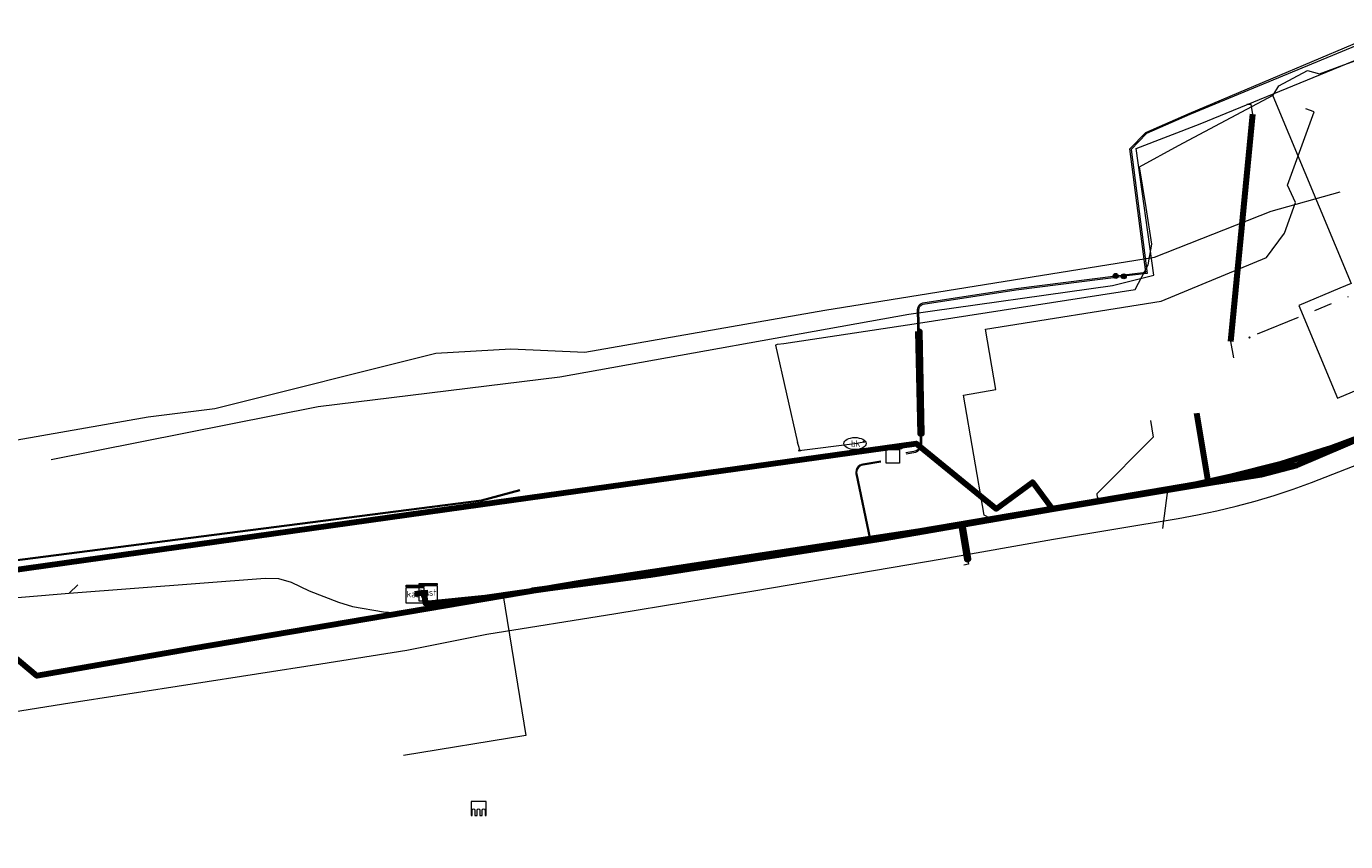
# Model space of a CAD drawing. Header units: metres. Extents: x 102998 to 103836, y 418192 to 419740.
# Tile 12 of 25: x 103130 to 103279, y 419420 to 419512. Entities that reach past the tile are written whole.
import ezdxf
from ezdxf.enums import TextEntityAlignment as Align
from ezdxf.lldxf.tags import DXFTag

# ---------------------------------------------------------------- set-up
doc = ezdxf.new("R2010")
doc.units = ezdxf.units.M
doc.linetypes.add('RI-OVERIG', pattern=[17, 5, -2, 2, -2, 0, -2, 2, -2])
for name, color, linetype, lineweight in [('B-WE-KL-DATA_COAXKABEL_7_ZIGGO BV-G', 90, 'KL-DATA-N', 18), ('B-WE-KL-DATA_HULPSTUK_KPN BV-S @ 0.5', 90, 'Continuous', 25), ('B-WE-KL-DATA_HULPSTUK_ZIGGO BV-S @ 0.5', 90, 'Continuous', 25), ('B-WE-KL-DATA_KABELBED_KPN BV-G', 90, 'Continuous', 100), ('B-WE-KL-DATA_KABELBED_ZIGGO BV-G', 90, 'Continuous', 100), ('B-WE-KL-ET_LS_400 V_STEDIN NETBEHEER BV-G', 190, 'KL-LS-N', 18), ('B-WE-KL-ET_LS_HULPSTUK_STEDIN NETBEHEER BV-S @ 0.5', 190, 'Continuous', 25), ('B-WE-KL-ET_LS_MANTELBUIS_POLYETHYLEEN PE_160_STEDIN NETBEHEER BV-G', 190, 'Continuous', 100), ('B-WE-KL-ET_LS_MANTELBUIS_STEDIN NETBEHEER BV-G', 190, 'Continuous', 100), ('B-WE-KL-ET_MS_13 KV_STEDIN NETBEHEER BV-G', 130, 'KL-MS-N', 18), ('B-WE-KL-ET_MS_6 KV_STEDIN NETBEHEER BV-G', 130, 'KL-MS-N', 18), ('B-WE-KL-ET_MS_HULPSTUK_STEDIN NETBEHEER BV-S @ 0.5', 130, 'Continuous', 25), ('B-WE-KL-ET_MS_MANTELBUIS_POLYETHYLEEN PE_160_STEDIN NETBEHEER BV-G', 130, 'Continuous', 100), ('B-WE-KL-ET_MS_MANTELBUIS_STEDIN NETBEHEER BV-G', 130, 'Continuous', 100), ('B-WE-KL-GAS_LD_MANTELBUIS_STEDIN NETBEHEER BV-G', 50, 'Continuous', 100), ('B-WE-KL-GAS_LD_POLYETHYLEEN PE_32_0.1 BAR_STEDIN NETBEHEER BV-G', 50, 'KL-GAS-LD-N', 18), ('B-WE-KL-GAS_LD_POLYVINYLCHLORIDE PVC_110_0.1 BAR_STEDIN NETBEHEER BV-G', 50, 'KL-GAS-LD-N', 18), ('B-WE-KL-GAS_LD_POLYVINYLCHLORIDE PVC_63_0.1 BAR_STEDIN NETBEHEER BV-G', 50, 'KL-GAS-LD-N', 18), ('B-WE-KL-OVERIG_HULPSTUK_STADSBEHEER GEMEENTE DORDRECHT-S @ 0.5', 8, 'Continuous', 25), ('B-WE-KL-WATER_EVIDES INFRA-S @ 0.5', 170, 'Continuous', 25), ('B-WE-KL-WATER_HULPSTUK_EVIDES INFRA-S @ 0.5', 170, 'Continuous', 25), ('B-WE-KL-WATER_POLYETHEEN_50_EVIDES INFRA-G', 170, 'KL-WATER-N', 18), ('B-WE-KL-WATER_POLYVINYLCHLORIDE PVC_110_EVIDES INFRA-G', 170, 'KL-WATER-N', 18), ('B-WE-KW-KUNSTWERK_SLUIS_WATERSCHAP HOLLANDSE DELTA-S @ 0.5', 170, 'Continuous', 25), ('B-WE-RI-DRUK_HIGH DENSITY POLYETHYLENE HDPE_63_STADSBEHEER GEMEENTE DORDRECHT-G', 210, 'RI-PERS', 18), ('B-WE-RI-VRIJVERVAL_POLYVINYLCHLORIDE PVC_STADSBEHEER GEMEENTE DORDRECHT-G', 210, 'RI-OVERIG', 18), ('V-WE-KL-WATER_POLYVINYLCHLORIDE PVC_110_EVIDES INFRA-G', 170, 'KL-WATER-V', 35)]:
    doc.layers.add(name, color=color, linetype=linetype, lineweight=lineweight)
doc.styles.add('NLCS-ISO', font='NLCS-ISO.ttf')
doc.styles.get("Standard").update_dxf_attribs({"font": 'arial.ttf'})
tags = doc.linetypes.add('KL-DATA-N', pattern='A,4,-1,[101,NLCS.SHX,S=0.5,R=0,X=0,Y=0],-1,4,-1,["D",Standard,S=1,R=0,X=-0.25,Y=-0.5],-1.5', length=12.5).pattern_tags.tags
tags[18] = DXFTag(74, 10)
tags = doc.linetypes.add('KL-GAS-LD-N', pattern='A,4,-1,[69,NLCS.SHX,S=0.5,R=0,X=0,Y=0],-1,4,-1,["L",Standard,S=1,R=0,X=0.25,Y=-0.5],-2', length=13).pattern_tags.tags
tags[18] = DXFTag(74, 10)
tags = doc.linetypes.add('KL-LS-N', pattern='A,4,-1,[103,NLCS.SHX,S=0.75,R=0,X=0,Y=0],-1,4,-1,["L",Standard,S=1,R=0,X=0,Y=-0.5],-2', length=13).pattern_tags.tags
tags[18] = DXFTag(74, 10)
tags = doc.linetypes.add('KL-MS-N', pattern='A,4,-1,[103,NLCS.SHX,S=0.75,R=0,X=0,Y=0],-1,4,-1,["M",Standard,S=1,R=0,X=0,Y=-0.5],-2', length=13).pattern_tags.tags
tags[18] = DXFTag(74, 10)
doc.linetypes.add('KL-WATER-N', pattern='A,7,-0.5,[168,NLCS.SHX,S=0.75,R=0,X=0.75,Y=0],-2', length=9.5)
doc.linetypes.add('KL-WATER-V', pattern='A,3.5,[24,NLCS.SHX,S=0.5,R=0,X=0,Y=0],3.5,-0.5,[168,NLCS.SHX,S=0.75,R=0,X=0.75,Y=0],-2', length=9.5)
tags = doc.linetypes.add('RI-PERS', pattern='A,7,-2,["P",Standard,S=1.8,R=0,X=-0.5,Y=-0.9],-2,7,-2,[102,NLCS.SHX,S=1,R=180,X=0,Y=0],-2', length=22).pattern_tags.tags
tags[6] = DXFTag(74, 10)

# ---------------------------------------------------------------- blocks, each defined once
blk = doc.blocks.new('SKL-WTB_HULP_MOF-SO')
at = {"linetype": 'ByBlock', "lineweight": 18}
h = blk.add_hatch(color=0, dxfattribs=at)
h.dxf.hatch_style = 1
h.paths.add_polyline_path([(-0.5625, 0, 1), (0.5625, 0, 1)])
at = {"color": 0, "linetype": 'ByBlock', "lineweight": 18}
blk.add_circle((0, 0), 0.5625, dxfattribs=at)
at = {"color": 0, "linetype": 'ByBlock', "lineweight": 18, "style": 'NLCS-ISO', "flags": 1}
for tag, p in [('TYPE', (1.5, 0)), ('OMSCHRIJVING', (1.5, -3)), ('LABEL', (1.5, -1.5))]:
    blk.add_attdef(tag, p, '', height=1, dxfattribs=at)
blk = doc.blocks.new('SKL-WTB_HULP_TECHNISCH GEBOUW-SO')
at = {"color": 0, "linetype": 'ByBlock', "lineweight": 18}
for points in [[(-2, 1.5), (0, 2), (2, 1.5), (2, 1.18), (-2, 1.18)], [(-1.5, 1.02), (1.5, 1.02), (1.5, -2), (-1.5, -2)]]:
    blk.add_lwpolyline(points, close=True, dxfattribs=at)
at = {"color": 0, "linetype": 'ByBlock', "lineweight": 18, "style": 'NLCS-ISO', "flags": 1}
for tag, p in [('TYPE', (2.5, 0)), ('OMSCHRIJVING', (2.5, -3)), ('LABEL', (2.5, -1.5))]:
    blk.add_attdef(tag, p, '', height=1, dxfattribs=at)
blk = doc.blocks.new('SKL-WTB_HULP_KAST-SO')
at = {"color": 0, "linetype": 'ByBlock', "lineweight": 18}
for points in [[(-2, 2), (2, 2), (2, 1.68), (-2, 1.68)], [(-2, 1.52), (2, 1.52), (2, -2), (-2, -2)]]:
    blk.add_lwpolyline(points, close=True, dxfattribs=at)
at = {"color": 0, "linetype": 'ByBlock', "lineweight": 18, "style": 'NLCS-ISO'}
blk.add_text('kast', height=1.5, dxfattribs=at).set_placement((0, 0), align=Align.MIDDLE_CENTER)
at = {"color": 0, "linetype": 'ByBlock', "lineweight": 18, "style": 'NLCS-ISO', "flags": 1}
for tag, p in [('TYPE', (2.5, 0)), ('OMSCHRIJVING', (2.5, -3)), ('LABEL', (2.5, -1.5))]:
    blk.add_attdef(tag, p, '', height=1, dxfattribs=at)
blk = doc.blocks.new('SKL-WTB_HULP_OVERIG-SO')
at = {"color": 0, "linetype": 'ByBlock', "lineweight": 18}
for points in [[(-0.14, 0.14), (0.14, -0.14)], [(0.14, 0.14), (-0.14, -0.14)]]:
    blk.add_lwpolyline(points, dxfattribs=at)
at = {"color": 0, "linetype": 'ByBlock', "lineweight": 18, "style": 'NLCS-ISO', "flags": 1}
for tag, p in [('TYPE', (1.5, 0)), ('OMSCHRIJVING', (1.5, -3)), ('LABEL', (1.5, -1.5))]:
    blk.add_attdef(tag, p, '', height=1, dxfattribs=at)
blk = doc.blocks.new('SKW-SLUIS-SO')
at = {"color": 0, "linetype": 'ByBlock', "lineweight": 18}
blk.add_lwpolyline([(0.31, -1.55), (0.82, -1.55), (0.82, -0.35, -1), (1.45, -0.35), (1.45, -1.55), (1.7, -1.55), (1.7, 1.55), (-1.7, 1.55), (-1.7, -1.55), (-1.45, -1.55), (-1.45, -0.35, -1), (-0.82, -0.35), (-0.82, -1.55), (-0.32, -1.55), (-0.32, -0.35, -1), (0.31, -0.35)], format="xyb", close=True, dxfattribs=at)
blk = doc.blocks.new('SKL-WATER_BRANDKRAAN_BRANDPUT-SO')
at = {"color": 0, "linetype": 'ByBlock', "lineweight": 18}
blk.add_ellipse((0, 0), major_axis=(2.5, 0), ratio=0.54, dxfattribs=at)
at = {"color": 0, "linetype": 'ByBlock', "lineweight": 18, "style": 'NLCS-ISO'}
blk.add_text('bk', height=1.5, dxfattribs=at).set_placement((0.16, 0), align=Align.MIDDLE_CENTER)

msp = doc.modelspace()

# ---------------------------------------------------------------- linework, layer by layer
at = {"layer": 'B-WE-KL-DATA_COAXKABEL_7_ZIGGO BV-G', "flags": 128}
msp.add_lwpolyline([(103263.285, 419460.674), (103269.285, 419461.67), (103273.315, 419462.703), (103281.504, 419466.222), (103302.587, 419474.78), (103313.221, 419478.872), (103312.105, 419481.379)], dxfattribs=at)
at = {"layer": 'B-WE-KL-DATA_KABELBED_KPN BV-G', "flags": 128}
for points in [[(103285.898, 419468), (103282.652, 419466.709), (103276.91, 419464.562), (103271.471, 419462.852), (103265.944, 419461.449), (103262.052, 419460.567), (103245.719, 419457.797), (103245.718, 419457.797)], [(103094.921, 419446.551), (103097.797, 419446.598), (103179.304, 419458.01), (103230.349, 419465.168), (103239.394, 419457.781), (103243.49, 419460.794), (103245.719, 419457.797), (103245.719, 419457.797)], [(103245.718, 419457.797), (103241.019, 419457), (103230.586, 419455.231), (103192.477, 419449.454), (103148.805, 419442.049), (103131.149, 419438.954), (103122.195, 419446.473), (103116.938, 419437.005), (103071.763, 419429.812), (103066.344, 419435.719), (103063.028, 419428.193), (103036.734, 419423.964), (103010.793, 419421.527), (103000.37, 419420.269)]]:
    msp.add_lwpolyline(points, dxfattribs=at)
at = {"layer": 'B-WE-KL-DATA_KABELBED_ZIGGO BV-G', "flags": 128}
for points in [[(103261.971, 419468.588), (103263.285, 419460.674)], [(103263.285, 419460.674), (103269.285, 419461.67), (103273.315, 419462.703), (103281.504, 419466.222), (103287.158, 419468.517)], [(103245.891, 419457.785), (103263.285, 419460.674)], [(103174.813, 419448.307), (103174.991, 419447.117), (103181.746, 419447.806), (103189.016, 419448.869), (103200.397, 419450.354), (103226.605, 419454.449), (103245.891, 419457.785)], [(103174.813, 419448.307), (103173.822, 419448.173)], [(103174.813, 419448.307), (103175.308, 419448.375)]]:
    msp.add_lwpolyline(points, dxfattribs=at)
at = {"layer": 'B-WE-KL-ET_LS_400 V_STEDIN NETBEHEER BV-G', "flags": 128}
for points in [[(103603.261, 419598.837), (103578.6, 419588.808), (103551.017, 419577.849), (103529.582, 419568.651), (103510.374, 419560.995), (103465.949, 419542.414), (103453.587, 419537.027), (103447.097, 419534.387), (103440.69, 419531.772), (103413.803, 419520.654), (103400.063, 419515.218), (103391.869, 419511.816), (103369.506, 419502.52), (103359.473, 419498.381), (103352.484, 419495.446), (103302.499, 419474.671), (103292.18, 419470.605), (103281.957, 419466.412), (103279.43, 419465.492), (103269.47, 419462.104), (103258.756, 419460.15), (103236.7, 419456.341), (103227.173, 419454.7)], [(103238.762, 419456.699), (103238.045, 419457.082), (103235.701, 419470.606), (103239.346, 419471.238), (103238.176, 419478.076), (103258.004, 419481.227), (103269.894, 419486.153), (103271.908, 419488.881), (103273.164, 419492.361), (103272.262, 419494.281), (103275.254, 419502.572), (103274.309, 419502.899)], [(103256.783, 419467.747), (103257.087, 419465.872), (103250.728, 419459.481), (103250.792, 419459.086), (103251.432, 419458.886)], [(103226.372, 419463.175), (103224.346, 419462.838), (103224.18, 419462.794), (103224.013, 419462.715), (103223.824, 419462.567), (103223.684, 419462.385), (103223.587, 419462.164), (103223.547, 419461.903), (103223.56, 419461.733), (103225.098, 419454.372), (103223.617, 419454.138)], [(103226.388, 419463.077), (103224.364, 419462.74), (103224.146, 419462.673), (103223.984, 419462.574), (103223.896, 419462.497), (103223.77, 419462.335), (103223.719, 419462.235), (103223.658, 419462.032), (103223.647, 419461.903), (103223.66, 419461.747), (103225.201, 419454.388), (103227.173, 419454.7)], [(103258.756, 419460.15), (103258.16, 419455.58)], [(103236.7, 419456.341), (103236.715, 419456.242), (103235.517, 419456.035), (103236.27, 419451.547), (103235.72, 419451.45)], [(103182.342, 419447.858), (103188.473, 419448.795), (103202.317, 419450.807), (103223.617, 419454.138)], [(103206.352, 419451.336), (103202.333, 419450.708), (103202.317, 419450.807)], [(103212.59, 419452.55), (103212.659, 419452.423)], [(103094.598, 419444.872), (103096.093, 419444.991), (103098.085, 419445.188), (103134.826, 419448.269), (103156.906, 419449.973), (103158.435, 419449.942), (103159.837, 419449.512), (103161.888, 419448.553), (103165.197, 419447.274), (103166.781, 419446.784), (103170.285, 419446.166), (103171.431, 419446.105), (103175.871, 419446.818)], [(103135.777, 419449.243), (103134.826, 419448.269)], [(103185.153, 419448.289), (103185.156, 419448.269), (103183.78, 419448), (103186.34, 419432.22), (103172.52, 419429.97)], [(103187.056, 419448.833), (103186.61, 419448.7)], [(103188.473, 419448.795), (103188.434, 419449.046), (103187.056, 419448.833)], [(103182.342, 419447.858), (103176.069, 419446.849)]]:
    msp.add_lwpolyline(points, dxfattribs=at)
at = {"layer": 'B-WE-KL-ET_LS_MANTELBUIS_POLYETHYLEEN PE_160_STEDIN NETBEHEER BV-G', "flags": 128}
msp.add_lwpolyline([(103230.56, 419477.788), (103230.81, 419466.268), (103231.01, 419466.272), (103230.76, 419477.792), (103230.56, 419477.788)], dxfattribs=at)
at = {"layer": 'B-WE-KL-ET_LS_MANTELBUIS_STEDIN NETBEHEER BV-G', "flags": 128}
msp.add_lwpolyline([(103235.467, 419455.728), (103236.076, 419452.094), (103236.274, 419452.128), (103235.665, 419455.762), (103235.467, 419455.728)], dxfattribs=at)
at = {"layer": 'B-WE-KL-ET_MS_13 KV_STEDIN NETBEHEER BV-G', "flags": 128}
for points in [[(103252.868, 419484.064), (103256.265, 419484.48), (103254.448, 419498.381), (103256.266, 419500.237), (103261.171, 419502.389), (103284.284, 419512.155), (103416.068, 419566.271), (103621.057, 419650.12), (103621.32, 419652.825)], [(103621.529, 419652.908), (103621.244, 419649.981), (103456.935, 419582.771), (103316.941, 419525.349), (103261.227, 419502.25), (103256.353, 419500.111), (103254.606, 419498.328), (103256.433, 419484.35), (103253.785, 419484.02)], [(103229.21, 419464.146), (103230.114, 419464.297), (103230.261, 419464.328), (103230.352, 419464.366), (103230.545, 419464.493), (103230.72, 419464.692), (103230.81, 419464.874), (103230.861, 419465.08), (103230.525, 419480.276), (103230.536, 419480.419), (103230.606, 419480.627), (103230.667, 419480.726), (103230.821, 419480.881), (103230.917, 419480.941), (103231.116, 419481.011), (103241.609, 419482.654), (103252.868, 419484.064)], [(103229.234, 419463.998), (103230.307, 419464.184), (103230.533, 419464.297), (103230.715, 419464.448), (103230.846, 419464.612), (103230.952, 419464.822), (103231.011, 419465.068), (103230.675, 419480.272), (103230.684, 419480.393), (103230.74, 419480.557), (103230.789, 419480.636), (103230.911, 419480.759), (103230.987, 419480.807), (103231.144, 419480.863), (103241.631, 419482.506), (103253.785, 419484.02)]]:
    msp.add_lwpolyline(points, dxfattribs=at)
at = {"layer": 'B-WE-KL-ET_MS_6 KV_STEDIN NETBEHEER BV-G', "flags": 128}
msp.add_lwpolyline([(103097.964, 419430.032), (103099.111, 419430.194), (103134.169, 419435.816), (103163.204, 419440.306), (103172.892, 419441.874), (103181.915, 419443.678), (103196.462, 419445.978), (103212.031, 419448.552), (103233.277, 419452.174), (103245.844, 419454.368), (103259.904, 419456.72), (103262.103, 419457.121), (103264.289, 419457.581), (103266.461, 419458.101), (103268.618, 419458.68), (103270.757, 419459.318), (103272.876, 419460.014), (103274.975, 419460.767), (103311.277, 419474.925), (103329.772, 419482.937), (103390.278, 419508.48), (103392.628, 419509.388), (103437.408, 419527.294), (103466.994, 419539.498), (103501.681, 419553.546), (103535.198, 419567.386), (103551.328, 419574.13), (103566.786, 419580.268), (103596.065, 419591.806), (103611.746, 419597.739), (103622.305, 419602.021), (103620.801, 419605.973), (103625.609, 419607.804)], dxfattribs=at)
at = {"layer": 'B-WE-KL-ET_MS_MANTELBUIS_POLYETHYLEEN PE_160_STEDIN NETBEHEER BV-G', "flags": 128}
msp.add_lwpolyline([(103230.56, 419477.788), (103230.81, 419466.268), (103231.01, 419466.272), (103230.76, 419477.792), (103230.56, 419477.788)], dxfattribs=at)
at = {"layer": 'B-WE-KL-ET_MS_MANTELBUIS_STEDIN NETBEHEER BV-G', "flags": 128}
msp.add_lwpolyline([(103235.467, 419455.728), (103236.076, 419452.094), (103236.274, 419452.128), (103235.665, 419455.762), (103235.467, 419455.728)], dxfattribs=at)
at = {"layer": 'B-WE-KL-GAS_LD_MANTELBUIS_STEDIN NETBEHEER BV-G', "flags": 128}
msp.add_lwpolyline([(103265.874, 419476.681), (103268.339, 419502.319)], dxfattribs=at)
at = {"layer": 'B-WE-KL-GAS_LD_POLYETHYLEEN PE_32_0.1 BAR_STEDIN NETBEHEER BV-G', "flags": 128}
for points in [[(103266.198, 419474.808), (103265.874, 419476.681), (103268.339, 419502.319), (103268.155, 419503.378), (103267.658, 419503.385)], [(103278.15, 419482.671), (103273.537, 419480.743), (103277.901, 419470.295), (103283.161, 419472.492)]]:
    msp.add_lwpolyline(points, dxfattribs=at)
at = {"layer": 'B-WE-KL-GAS_LD_POLYVINYLCHLORIDE PVC_110_0.1 BAR_STEDIN NETBEHEER BV-G', "flags": 128}
for points in [[(103255.656, 419483.774), (103257.185, 419484.159), (103255.19, 419498.444), (103262.395, 419501.224), (103281.182, 419508.938)], [(103132.795, 419463.366), (103162.91, 419469.335), (103190.145, 419472.676), (103229.548, 419479.744), (103252.521, 419482.986), (103255.656, 419483.774)]]:
    msp.add_lwpolyline(points, dxfattribs=at)
at = {"layer": 'B-WE-KL-GAS_LD_POLYVINYLCHLORIDE PVC_63_0.1 BAR_STEDIN NETBEHEER BV-G', "flags": 128}
msp.add_lwpolyline([(103270.708, 419504.637), (103270.6, 419504.376), (103279.442, 419483.211), (103278.15, 419482.671)], dxfattribs=at)
at = {"layer": 'B-WE-KL-WATER_POLYETHEEN_50_EVIDES INFRA-G', "flags": 128}
for points in [[(103214.479, 419476.269), (103214.721, 419476.356), (103215.413, 419476.449), (103230.616, 419478.73), (103255.073, 419482.535), (103256.52, 419485.327), (103256.951, 419487.633), (103256.31, 419491.778), (103255.541, 419496.378), (103259.963, 419498.773), (103270.63, 419504.457), (103271.281, 419505.488), (103274.507, 419507.241), (103275.877, 419506.837), (103278.615, 419507.863), (103280.061, 419508.384)], [(103214.479, 419476.269), (103216.981, 419465.27)], [(103217.245, 419464.387), (103217.172, 419464.706), (103216.981, 419465.27)]]:
    msp.add_lwpolyline(points, dxfattribs=at)
at = {"layer": 'B-WE-KL-WATER_POLYVINYLCHLORIDE PVC_110_EVIDES INFRA-G', "flags": 128}
msp.add_lwpolyline([(103217.166, 419464.376), (103223.457, 419465.163), (103224.453, 419465.351)], dxfattribs=at)
at = {"layer": 'B-WE-RI-DRUK_HIGH DENSITY POLYETHYLENE HDPE_63_STADSBEHEER GEMEENTE DORDRECHT-G', "flags": 128}
msp.add_lwpolyline([(103094.59, 419456.867), (103100.175, 419457.122), (103119.694, 419463.946), (103143.729, 419468.185), (103151.254, 419469.126), (103176.18, 419475.362), (103184.646, 419475.833), (103192.994, 419475.48), (103220.075, 419480.191), (103257.23, 419486.191), (103270.399, 419491.368), (103278.186, 419493.532)], dxfattribs=at)
at = {"layer": 'B-WE-RI-VRIJVERVAL_POLYVINYLCHLORIDE PVC_STADSBEHEER GEMEENTE DORDRECHT-G', "flags": 128}
msp.add_lwpolyline([(103268.876, 419477.519), (103282.081, 419482.944)], dxfattribs=at)
at = {"layer": 'V-WE-KL-WATER_POLYVINYLCHLORIDE PVC_110_EVIDES INFRA-G', "flags": 128}
msp.add_lwpolyline([(103087.243, 419446.753), (103088.113, 419446.776), (103123.666, 419451.331), (103142.973, 419453.799), (103181.336, 419458.719), (103185.661, 419459.91)], dxfattribs=at)

# ---------------------------------------------------------------- block references
at = {"layer": 'B-WE-KL-DATA_HULPSTUK_KPN BV-S @ 0.5', "xscale": 0.5, "yscale": 0.5, "zscale": 0.5}
for p in [(103245.718, 419457.797), (103245.718, 419457.797), (103245.719, 419457.797)]:
    msp.add_blockref('SKL-WTB_HULP_OVERIG-SO', p, dxfattribs=at)
at = {"layer": 'B-WE-KL-DATA_HULPSTUK_ZIGGO BV-S @ 0.5', "xscale": 0.5, "yscale": 0.5, "zscale": 0.5}
for p in [(103173.822, 419448.173), (103175.308, 419448.375)]:
    msp.add_blockref('SKL-WTB_HULP_KAST-SO', p, dxfattribs=at)
at = {"layer": 'B-WE-KL-ET_LS_HULPSTUK_STEDIN NETBEHEER BV-S @ 0.5', "xscale": 0.5, "yscale": 0.5, "zscale": 0.5}
for p in [(103223.617, 419454.138), (103227.173, 419454.7), (103176.069, 419446.849), (103182.342, 419447.858)]:
    msp.add_blockref('SKL-WTB_HULP_MOF-SO', p, dxfattribs=at)
at = {"layer": 'B-WE-KL-ET_MS_HULPSTUK_STEDIN NETBEHEER BV-S @ 0.5', "xscale": 0.5, "yscale": 0.5, "zscale": 0.5}
for name, p in [('SKL-WTB_HULP_MOF-SO', (103252.868, 419484.064)), ('SKL-WTB_HULP_MOF-SO', (103253.785, 419484.02)), ('SKL-WTB_HULP_TECHNISCH GEBOUW-SO', (103227.742, 419463.961))]:
    msp.add_blockref(name, p, dxfattribs=at)
at = {"layer": 'B-WE-KL-OVERIG_HULPSTUK_STADSBEHEER GEMEENTE DORDRECHT-S @ 0.5', "xscale": 0.5, "yscale": 0.5, "zscale": 0.5}
msp.add_blockref('SKL-WTB_HULP_OVERIG-SO', (103267.96, 419477.118), dxfattribs=at)
at = {"layer": 'B-WE-KL-WATER_EVIDES INFRA-S @ 0.5', "xscale": 0.5, "yscale": 0.5, "zscale": 0.5}
msp.add_blockref('SKL-WATER_BRANDKRAAN_BRANDPUT-SO', (103223.457, 419465.163), dxfattribs=at)
at = {"layer": 'B-WE-KL-WATER_HULPSTUK_EVIDES INFRA-S @ 0.5', "xscale": 0.5, "yscale": 0.5, "zscale": 0.5}
for p in [(103224.453, 419465.351), (103217.166, 419464.376), (103217.245, 419464.387)]:
    msp.add_blockref('SKL-WTB_HULP_OVERIG-SO', p, dxfattribs=at)
at = {"layer": 'B-WE-KW-KUNSTWERK_SLUIS_WATERSCHAP HOLLANDSE DELTA-S @ 0.5', "xscale": 0.5, "yscale": 0.5, "zscale": 0.5}
msp.add_blockref('SKW-SLUIS-SO', (103181, 419424), dxfattribs=at)

doc.saveas('drawing.dxf')
